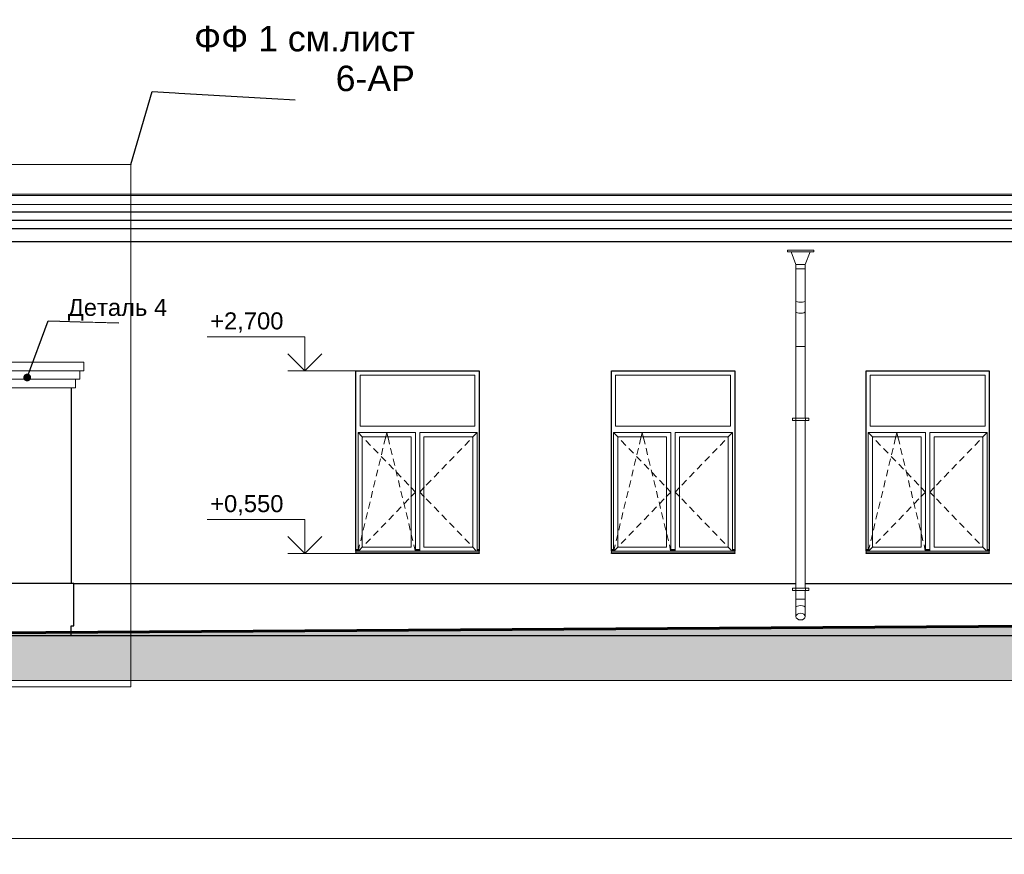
# Model space of a CAD drawing. Header units: millimetres. Extents: x -28821 to 130709, y -7627 to 10914.
# Tile 6 of 111: x -21731 to -10150, y -2988 to 6832. Entities that reach past the tile are written whole.
import ezdxf
from ezdxf.enums import TextEntityAlignment as Align

# ---------------------------------------------------------------- set-up
doc = ezdxf.new("R2010")
doc.units = ezdxf.units.MM
doc.header["$MEASUREMENT"] = 0
doc.set_wipeout_variables(frame=1)
doc.linetypes.add('Wipeout_Contour', pattern=[1000, 0, -1000])
for name, color, linetype in [('1 Молдинги', 7, 'Continuous'), ('1_Утеплитель', 7, 'Continuous'), ('1_Цоколь', 7, 'Continuous'), ('Новый_1 ВОДОСТОК', 7, 'Continuous'), ('Новый_1 Молдинги', 7, 'Continuous'), ('Новый_Фартук парапета', 7, 'Continuous'), ('Окна Archicad', 7, 'Continuous'), ('Размер - Общий', 7, 'Continuous'), ('Размер - Отметка Уровня', 7, 'Continuous')]:
    doc.layers.add(name, color=color, linetype=linetype)
for name, color, linetype, lineweight in [('1 Молдинги_Ном._пера__1', 7, 'Continuous', 15), ('1 Молдинги_Ном._пера__41', 7, 'Continuous', 60), ('1_Утеплитель_Ном._пера__21', 7, 'Continuous', 30), ('1_Цоколь_Ном._пера__21', 7, 'Continuous', 30), ('2D - Общий_Ном._пера__2', 8, 'Continuous', 15), ('2D - Общий_Ном._пера__74', 255, 'Continuous', 0), ('Аннотация - Выносная Надпись.Фасад фрагмент_Ном._пера__1', 7, 'Continuous', 15), ('Аннотация - Выносная Надпись.Фасад фрагмент_Ном._пера__120', 7, 'Continuous', 5), ('Новый_1 ВОДОСТОК_Ном._пера__141', 7, 'Continuous', 20), ('Новый_1 Молдинги_Ном._пера__21', 7, 'Continuous', 30), ('Новый_Аннотация - Выносная Надпись.Фасад фрагмент_Ном._пера__1', 7, 'Continuous', 15), ('Новый_Фартук парапета_Ном._пера__1', 7, 'Continuous', 15), ('Окна Archicad_Ном._пера__1', 7, 'Continuous', 15), ('Окна Archicad_Ном._пера__21', 7, 'Continuous', 30), ('Размер - Общий_Ном._пера__1', 7, 'Continuous', 15), ('Размер - Отметка Уровня_Ном._пера__120', 7, 'Continuous', 5)]:
    doc.layers.add(name, color=color, linetype=linetype, lineweight=lineweight)
doc.styles.add('СГЕНЕРИР_СТИЛЬ_1', font='arial.ttf')
doc.styles.add('СГЕНЕРИР_СТИЛЬ_2', font='arial.ttf')
doc.dimstyles.new('СГЕНЕРИР_СТИЛЬ__1', dxfattribs={"dimtxt": 200, "dimasz": 190, "dimexe": 0.18, "dimexo": 0.0625, "dimgap": 0, "dimtad": 1, "dimtih": 1, "dimtoh": 1, "dimdec": 0, "dimzin": 0, "dimdsep": 46, "dimtxsty": 'СГЕНЕРИР_СТИЛЬ_2', "dimblk": 'ARROWHEAD_6', "dimblk1": 'ARROWHEAD_6', "dimblk2": 'ARROWHEAD_6', "dimcen": 0.09, "dimclrd": 7, "dimclre": 7, "dimclrt": 7, "dimazin": 0, "dimtfac": 1, "dimtdec": 4, "dimtmove": 0, "dimatfit": 3, "dimfxl": 1, "dimtolj": 1, "dimtzin": 0, "dimarcsym": 0})
doc.dimstyles.new('СГЕНЕРИР_СТИЛЬ__2', dxfattribs={"dimtxt": 0.18, "dimasz": 182.4, "dimexe": 0.18, "dimexo": 0.0625, "dimgap": 0, "dimtad": 0, "dimtih": 1, "dimtoh": 1, "dimdec": 4, "dimzin": 0, "dimdsep": 46, "dimcen": 0.09, "dimadec": 0, "dimazin": 0, "dimtfac": 1, "dimtdec": 4, "dimtmove": 0, "dimatfit": 3, "dimldrblk": 'ARROWHEAD_11', "dimfxl": 1, "dimtolj": 1, "dimtzin": 0, "dimarcsym": 0})
doc.dimstyles.new('СГЕНЕРИР_СТИЛЬ__3', dxfattribs={"dimtxt": 0.18, "dimasz": 7.6, "dimexe": 0.18, "dimexo": 0.0625, "dimgap": 0, "dimtad": 0, "dimtih": 1, "dimtoh": 1, "dimdec": 4, "dimzin": 0, "dimdsep": 46, "dimcen": 0.09, "dimadec": 0, "dimazin": 0, "dimtfac": 1, "dimtdec": 4, "dimtmove": 0, "dimatfit": 3, "dimldrblk": 'ARROWHEAD_8', "dimfxl": 1, "dimtolj": 1, "dimtzin": 0, "dimarcsym": 0})

# ---------------------------------------------------------------- blocks, each defined once
blk = doc.blocks.new('Элемент Разреза_5_1')
at = {"layer": 'Окна Archicad_Ном._пера__1', "color": 7, "linetype": 'Continuous', "lineweight": 15}
for p, q in [((-17726, 2650), (-17726, 2050)), ((-16376, 2650), (-17726, 2650)), ((-16376, 2050), (-16376, 2650)), ((-17751, 1925), (-17751, 1975)), ((-17751, 1975), (-17076, 1975)), ((-17751, 1975), (-17701, 1923)), ((-17726, 2050), (-16376, 2050)), ((-17425, 1925), (-17413, 1975)), ((-17401, 1925), (-17413, 1975)), ((-17076, 1975), (-17076, 1925)), ((-17026, 1925), (-17026, 1975)), ((-17026, 1975), (-16351, 1975)), ((-16351, 1975), (-16401, 1923)), ((-16351, 1975), (-16351, 1925)), ((-17751, 625), (-17751, 1925)), ((-17701, 1925), (-17701, 625)), ((-17126, 1925), (-17701, 1925)), ((-17701, 1923), (-17695, 1917)), ((-17660, 1881), (-17605, 1824)), ((-17446, 1839), (-17432, 1897)), ((-17432, 1897), (-17425, 1925)), ((-17394, 1897), (-17401, 1925)), ((-17380, 1839), (-17394, 1897)), ((-17126, 625), (-17126, 1925)), ((-17076, 1925), (-17076, 625)), ((-17026, 625), (-17026, 1925)), ((-16976, 1925), (-16976, 625)), ((-16401, 1925), (-16976, 1925)), ((-16441, 1881), (-16496, 1824)), ((-16401, 1923), (-16406, 1917)), ((-16401, 625), (-16401, 1925)), ((-16351, 1925), (-16351, 625)), ((-17570, 1788), (-17515, 1730)), ((-17477, 1712), (-17458, 1790)), ((-17350, 1712), (-17369, 1790)), ((-16531, 1788), (-16587, 1730)), ((-17507, 1586), (-17488, 1664)), ((-17480, 1694), (-17424, 1637)), ((-17319, 1586), (-17338, 1664)), ((-16621, 1694), (-16677, 1637)), ((-17537, 1460), (-17519, 1537)), ((-17390, 1601), (-17334, 1543)), ((-17289, 1460), (-17308, 1537)), ((-17300, 1507), (-17244, 1450)), ((-16802, 1507), (-16857, 1450)), ((-16712, 1601), (-16767, 1543)), ((-17568, 1333), (-17549, 1411)), ((-17259, 1333), (-17277, 1411)), ((-17209, 1414), (-17154, 1356)), ((-16892, 1414), (-16948, 1356)), ((-17598, 1207), (-17580, 1285)), ((-17228, 1207), (-17247, 1285)), ((-17131, 1333), (-17126, 1327)), ((-17126, 1327), (-17076, 1275)), ((-17126, 1223), (-17076, 1275)), ((-16976, 1327), (-17026, 1275)), ((-16976, 1223), (-17026, 1275)), ((-16970, 1333), (-16976, 1327)), ((-17629, 1081), (-17610, 1158)), ((-17198, 1081), (-17216, 1158)), ((-17209, 1136), (-17154, 1194)), ((-17131, 1217), (-17126, 1223)), ((-16970, 1217), (-16976, 1223)), ((-16892, 1136), (-16948, 1194)), ((-17300, 1043), (-17244, 1100)), ((-16802, 1043), (-16857, 1100)), ((-17659, 954), (-17641, 1032)), ((-17390, 949), (-17334, 1007)), ((-17167, 954), (-17186, 1032)), ((-16712, 949), (-16767, 1007)), ((-17690, 828), (-17671, 906)), ((-17570, 762), (-17515, 820)), ((-17480, 856), (-17424, 913)), ((-17137, 828), (-17155, 906)), ((-16621, 856), (-16677, 913)), ((-16531, 762), (-16587, 820)), ((-17720, 701), (-17701, 779)), ((-17660, 669), (-17605, 726)), ((-17106, 701), (-17125, 779)), ((-16441, 669), (-16496, 726)), ((-17751, 600), (-17776, 600)), ((-17751, 590), (-17776, 590)), ((-17776, 580), (-17776, 578)), ((-17751, 588), (-17751, 625)), ((-17747, 588), (-17732, 653)), ((-17738, 588), (-17701, 627)), ((-17701, 627), (-17695, 633)), ((-17701, 625), (-17126, 625)), ((-17079, 588), (-17094, 653)), ((-17076, 625), (-17076, 588)), ((-17026, 600), (-17076, 600)), ((-17026, 590), (-17076, 590)), ((-17026, 588), (-17026, 625)), ((-16976, 625), (-16401, 625)), ((-16401, 627), (-16406, 633)), ((-16364, 588), (-16401, 627)), ((-16351, 625), (-16351, 588)), ((-16326, 600), (-16351, 600)), ((-16326, 590), (-16351, 590)), ((-16326, 580), (-16326, 578)), ((-17776, 578), (-17776, 558)), ((-16326, 578), (-17776, 578)), ((-16326, 558), (-17776, 558)), ((-16326, 578), (-16326, 558))]:
    blk.add_line(p, q, dxfattribs=at)
at = {"layer": 'Окна Archicad_Ном._пера__21', "color": 7, "linetype": 'Continuous', "lineweight": 30}
for p, q in [((-17776, 580), (-17776, 2700)), ((-17776, 2700), (-16326, 2700)), ((-16326, 2700), (-16326, 580)), ((-17776, 550), (-17776, 558)), ((-16326, 550), (-17776, 550)), ((-16326, 558), (-16326, 550))]:
    blk.add_line(p, q, dxfattribs=at)
blk = doc.blocks.new('Элемент Разреза_6_1')
at = {"layer": 'Окна Archicad_Ном._пера__1', "color": 7, "linetype": 'Continuous', "lineweight": 15}
for p, q in [((-11726, 2650), (-11726, 2050)), ((-10376, 2650), (-11726, 2650)), ((-10376, 2050), (-10376, 2650)), ((-11751, 1925), (-11751, 1975)), ((-11751, 1975), (-11076, 1975)), ((-11751, 1975), (-11701, 1923)), ((-11726, 2050), (-10376, 2050)), ((-11425, 1925), (-11413, 1975)), ((-11401, 1925), (-11413, 1975)), ((-11076, 1975), (-11076, 1925)), ((-11026, 1925), (-11026, 1975)), ((-11026, 1975), (-10351, 1975)), ((-10351, 1975), (-10401, 1923)), ((-10351, 1975), (-10351, 1925)), ((-11751, 625), (-11751, 1925)), ((-11701, 1925), (-11701, 625)), ((-11126, 1925), (-11701, 1925)), ((-11701, 1923), (-11695, 1917)), ((-11660, 1881), (-11605, 1824)), ((-11446, 1839), (-11432, 1897)), ((-11432, 1897), (-11425, 1925)), ((-11394, 1897), (-11401, 1925)), ((-11380, 1839), (-11394, 1897)), ((-11126, 625), (-11126, 1925)), ((-11076, 1925), (-11076, 625)), ((-11026, 625), (-11026, 1925)), ((-10976, 1925), (-10976, 625)), ((-10401, 1925), (-10976, 1925)), ((-10441, 1881), (-10496, 1824)), ((-10401, 1923), (-10406, 1917)), ((-10401, 625), (-10401, 1925)), ((-10351, 1925), (-10351, 625)), ((-11570, 1788), (-11515, 1730)), ((-11477, 1712), (-11458, 1790)), ((-11350, 1712), (-11369, 1790)), ((-10531, 1788), (-10587, 1730)), ((-11507, 1586), (-11488, 1664)), ((-11480, 1694), (-11424, 1637)), ((-11319, 1586), (-11338, 1664)), ((-10621, 1694), (-10677, 1637)), ((-11537, 1460), (-11519, 1537)), ((-11390, 1601), (-11334, 1543)), ((-11289, 1460), (-11308, 1537)), ((-11300, 1507), (-11244, 1450)), ((-10802, 1507), (-10857, 1450)), ((-10712, 1601), (-10767, 1543)), ((-11568, 1333), (-11549, 1411)), ((-11259, 1333), (-11277, 1411)), ((-11209, 1414), (-11154, 1356)), ((-10892, 1414), (-10948, 1356)), ((-11598, 1207), (-11580, 1285)), ((-11228, 1207), (-11247, 1285)), ((-11131, 1333), (-11126, 1327)), ((-11126, 1327), (-11076, 1275)), ((-11126, 1223), (-11076, 1275)), ((-10976, 1327), (-11026, 1275)), ((-10976, 1223), (-11026, 1275)), ((-10970, 1333), (-10976, 1327)), ((-11629, 1081), (-11610, 1158)), ((-11198, 1081), (-11216, 1158)), ((-11209, 1136), (-11154, 1194)), ((-11131, 1217), (-11126, 1223)), ((-10970, 1217), (-10976, 1223)), ((-10892, 1136), (-10948, 1194)), ((-11300, 1043), (-11244, 1100)), ((-10802, 1043), (-10857, 1100)), ((-11659, 954), (-11641, 1032)), ((-11390, 949), (-11334, 1007)), ((-11167, 954), (-11186, 1032)), ((-10712, 949), (-10767, 1007)), ((-11690, 828), (-11671, 906)), ((-11570, 762), (-11515, 820)), ((-11480, 856), (-11424, 913)), ((-11137, 828), (-11155, 906)), ((-10621, 856), (-10677, 913)), ((-10531, 762), (-10587, 820)), ((-11720, 701), (-11701, 779)), ((-11660, 669), (-11605, 726)), ((-11106, 701), (-11125, 779)), ((-10441, 669), (-10496, 726)), ((-11751, 600), (-11776, 600)), ((-11751, 590), (-11776, 590)), ((-11776, 580), (-11776, 578)), ((-11751, 588), (-11751, 625)), ((-11747, 588), (-11732, 653)), ((-11738, 588), (-11701, 627)), ((-11701, 627), (-11695, 633)), ((-11701, 625), (-11126, 625)), ((-11079, 588), (-11094, 653)), ((-11076, 625), (-11076, 588)), ((-11026, 600), (-11076, 600)), ((-11026, 590), (-11076, 590)), ((-11026, 588), (-11026, 625)), ((-10976, 625), (-10401, 625)), ((-10401, 627), (-10406, 633)), ((-10364, 588), (-10401, 627)), ((-10351, 625), (-10351, 588)), ((-10326, 600), (-10351, 600)), ((-10326, 590), (-10351, 590)), ((-10326, 580), (-10326, 578)), ((-11776, 578), (-11776, 558)), ((-10326, 578), (-11776, 578)), ((-10326, 558), (-11776, 558)), ((-10326, 578), (-10326, 558))]:
    blk.add_line(p, q, dxfattribs=at)
at = {"layer": 'Окна Archicad_Ном._пера__21', "color": 7, "linetype": 'Continuous', "lineweight": 30}
for p, q in [((-11776, 2700), (-10326, 2700)), ((-11776, 580), (-11776, 2700)), ((-10326, 2700), (-10326, 580)), ((-11776, 550), (-11776, 558)), ((-10326, 550), (-11776, 550)), ((-10326, 558), (-10326, 550))]:
    blk.add_line(p, q, dxfattribs=at)
blk = doc.blocks.new('Элемент Разреза_11_1')
at = {"layer": 'Окна Archicad_Ном._пера__1', "color": 7, "linetype": 'Continuous', "lineweight": 15}
for p, q in [((-14721, 2650), (-14721, 2050)), ((-13371, 2650), (-14721, 2650)), ((-13371, 2050), (-13371, 2650)), ((-14746, 1925), (-14746, 1975)), ((-14746, 1975), (-14071, 1975)), ((-14746, 1975), (-14696, 1923)), ((-14721, 2050), (-13371, 2050)), ((-14420, 1925), (-14408, 1975)), ((-14396, 1925), (-14408, 1975)), ((-14071, 1975), (-14071, 1925)), ((-14021, 1925), (-14021, 1975)), ((-14021, 1975), (-13346, 1975)), ((-13346, 1975), (-13396, 1923)), ((-13346, 1975), (-13346, 1925)), ((-14746, 625), (-14746, 1925)), ((-14696, 1925), (-14696, 625)), ((-14121, 1925), (-14696, 1925)), ((-14696, 1923), (-14690, 1917)), ((-14655, 1881), (-14600, 1824)), ((-14441, 1839), (-14427, 1897)), ((-14427, 1897), (-14420, 1925)), ((-14389, 1897), (-14396, 1925)), ((-14375, 1839), (-14389, 1897)), ((-14121, 625), (-14121, 1925)), ((-14071, 1925), (-14071, 625)), ((-14021, 625), (-14021, 1925)), ((-13971, 1925), (-13971, 625)), ((-13396, 1925), (-13971, 1925)), ((-13436, 1881), (-13491, 1824)), ((-13396, 1923), (-13401, 1917)), ((-13396, 625), (-13396, 1925)), ((-13346, 1925), (-13346, 625)), ((-14565, 1788), (-14510, 1730)), ((-14472, 1712), (-14453, 1790)), ((-14345, 1712), (-14364, 1790)), ((-13526, 1788), (-13582, 1730)), ((-14502, 1586), (-14483, 1664)), ((-14475, 1694), (-14419, 1637)), ((-14314, 1586), (-14333, 1664)), ((-13616, 1694), (-13672, 1637)), ((-14532, 1460), (-14514, 1537)), ((-14385, 1601), (-14329, 1543)), ((-14284, 1460), (-14303, 1537)), ((-14295, 1507), (-14239, 1450)), ((-13797, 1507), (-13852, 1450)), ((-13707, 1601), (-13762, 1543)), ((-14563, 1333), (-14544, 1411)), ((-14254, 1333), (-14272, 1411)), ((-14204, 1414), (-14149, 1356)), ((-13887, 1414), (-13943, 1356)), ((-14593, 1207), (-14575, 1285)), ((-14223, 1207), (-14242, 1285)), ((-14126, 1333), (-14121, 1327)), ((-14121, 1327), (-14071, 1275)), ((-14121, 1223), (-14071, 1275)), ((-13971, 1327), (-14021, 1275)), ((-13971, 1223), (-14021, 1275)), ((-13965, 1333), (-13971, 1327)), ((-14624, 1081), (-14605, 1158)), ((-14193, 1081), (-14211, 1158)), ((-14204, 1136), (-14149, 1194)), ((-14126, 1217), (-14121, 1223)), ((-13965, 1217), (-13971, 1223)), ((-13887, 1136), (-13943, 1194)), ((-14295, 1043), (-14239, 1100)), ((-13797, 1043), (-13852, 1100)), ((-14654, 954), (-14636, 1032)), ((-14385, 949), (-14329, 1007)), ((-14162, 954), (-14181, 1032)), ((-13707, 949), (-13762, 1007)), ((-14685, 828), (-14666, 906)), ((-14565, 762), (-14510, 820)), ((-14475, 856), (-14419, 913)), ((-14132, 828), (-14150, 906)), ((-13616, 856), (-13672, 913)), ((-13526, 762), (-13582, 820)), ((-14715, 701), (-14696, 779)), ((-14655, 669), (-14600, 726)), ((-14101, 701), (-14120, 779)), ((-13436, 669), (-13491, 726)), ((-14746, 600), (-14771, 600)), ((-14746, 590), (-14771, 590)), ((-14771, 580), (-14771, 578)), ((-14746, 588), (-14746, 625)), ((-14742, 588), (-14727, 653)), ((-14733, 588), (-14696, 627)), ((-14696, 627), (-14690, 633)), ((-14696, 625), (-14121, 625)), ((-14074, 588), (-14089, 653)), ((-14071, 625), (-14071, 588)), ((-14021, 600), (-14071, 600)), ((-14021, 590), (-14071, 590)), ((-14021, 588), (-14021, 625)), ((-13971, 625), (-13396, 625)), ((-13396, 627), (-13401, 633)), ((-13359, 588), (-13396, 627)), ((-13346, 625), (-13346, 588)), ((-13321, 600), (-13346, 600)), ((-13321, 590), (-13346, 590)), ((-13321, 580), (-13321, 578)), ((-14771, 578), (-14771, 558)), ((-13321, 578), (-14771, 578)), ((-13321, 558), (-14771, 558)), ((-13321, 578), (-13321, 558))]:
    blk.add_line(p, q, dxfattribs=at)
at = {"layer": 'Окна Archicad_Ном._пера__21', "color": 7, "linetype": 'Continuous', "lineweight": 30}
for p, q in [((-14771, 580), (-14771, 2700)), ((-14771, 2700), (-13321, 2700)), ((-13321, 2700), (-13321, 580)), ((-14771, 550), (-14771, 558)), ((-13321, 550), (-14771, 550)), ((-13321, 558), (-13321, 550))]:
    blk.add_line(p, q, dxfattribs=at)
blk = doc.blocks.new('Элемент Разреза_16_1')
at = {"layer": 'Новый_1 ВОДОСТОК_Ном._пера__141', "color": 7, "linetype": 'Continuous', "lineweight": 20}
for p, q in [((-12390, 4120), (-12700, 4120)), ((-12700, 4100), (-12700, 4120)), ((-12390, 4100), (-12700, 4100)), ((-12600, 3950), (-12658, 4100)), ((-12433, 4100), (-12490, 3950)), ((-12390, 4120), (-12390, 4100)), ((-12490, 3950), (-12600, 3950)), ((-12600, 3900), (-12600, 3950)), ((-12490, 3950), (-12490, 3900)), ((-12600, 3900), (-12600, 3524)), ((-12490, 3900), (-12600, 3900)), ((-12490, 3900), (-12490, 3524)), ((-12600, 3524), (-12600, 3395)), ((-12596, 3518), (-12584, 3512)), ((-12584, 3512), (-12566, 3509)), ((-12566, 3509), (-12545, 3508)), ((-12545, 3508), (-12524, 3509)), ((-12524, 3509), (-12506, 3512)), ((-12506, 3512), (-12495, 3518)), ((-12490, 3524), (-12490, 3395)), ((-12600, 3395), (-12600, 2985)), ((-12596, 3389), (-12584, 3384)), ((-12584, 3384), (-12566, 3380)), ((-12566, 3380), (-12545, 3379)), ((-12545, 3379), (-12524, 3380)), ((-12524, 3380), (-12506, 3384)), ((-12506, 3384), (-12495, 3389)), ((-12490, 3395), (-12490, 2985)), ((-12600, 2985), (-12600, 2145)), ((-12600, 2985), (-12596, 2985)), ((-12596, 2985), (-12584, 2985)), ((-12584, 2985), (-12566, 2985)), ((-12566, 2985), (-12545, 2985)), ((-12545, 2985), (-12524, 2985)), ((-12524, 2985), (-12506, 2985)), ((-12506, 2985), (-12495, 2985)), ((-12495, 2985), (-12490, 2985)), ((-12490, 2985), (-12490, 2145)), ((-12602, 2145), (-12640, 2145)), ((-12640, 2115), (-12640, 2145)), ((-12602, 2115), (-12640, 2115)), ((-12598, 2145), (-12602, 2145)), ((-12602, 2115), (-12602, 2145)), ((-12598, 2115), (-12602, 2115)), ((-12600, 2115), (-12600, 145)), ((-12586, 2145), (-12598, 2145)), ((-12586, 2115), (-12598, 2115)), ((-12567, 2145), (-12586, 2145)), ((-12567, 2115), (-12586, 2115)), ((-12545, 2145), (-12567, 2145)), ((-12545, 2115), (-12567, 2115)), ((-12524, 2145), (-12545, 2145)), ((-12524, 2115), (-12545, 2115)), ((-12505, 2145), (-12524, 2145)), ((-12505, 2115), (-12524, 2115)), ((-12493, 2145), (-12505, 2145)), ((-12493, 2115), (-12505, 2115)), ((-12488, 2145), (-12493, 2145)), ((-12488, 2115), (-12493, 2115)), ((-12490, 2115), (-12490, 145)), ((-12450, 2145), (-12488, 2145)), ((-12488, 2115), (-12488, 2145)), ((-12450, 2115), (-12488, 2115)), ((-12450, 2115), (-12450, 2145)), ((-12602, 145), (-12640, 145)), ((-12640, 115), (-12640, 145)), ((-12598, 145), (-12602, 145)), ((-12602, 115), (-12602, 145)), ((-12586, 145), (-12598, 145)), ((-12567, 145), (-12586, 145)), ((-12545, 145), (-12567, 145)), ((-12524, 145), (-12545, 145)), ((-12505, 145), (-12524, 145)), ((-12493, 145), (-12505, 145)), ((-12488, 145), (-12493, 145)), ((-12450, 145), (-12488, 145)), ((-12488, 115), (-12488, 145)), ((-12450, 115), (-12450, 145)), ((-12602, 115), (-12640, 115)), ((-12598, 115), (-12602, 115)), ((-12600, 115), (-12600, 15)), ((-12600, 15), (-12596, 15)), ((-12600, 15), (-12600, -85)), ((-12586, 115), (-12598, 115)), ((-12596, 15), (-12584, 15)), ((-12567, 115), (-12586, 115)), ((-12584, 15), (-12566, 15)), ((-12545, 115), (-12567, 115)), ((-12566, 15), (-12545, 15)), ((-12524, 115), (-12545, 115)), ((-12545, 15), (-12524, 15)), ((-12505, 115), (-12524, 115)), ((-12524, 15), (-12506, 15)), ((-12506, 15), (-12495, 15)), ((-12493, 115), (-12505, 115)), ((-12495, 15), (-12490, 15)), ((-12488, 115), (-12493, 115)), ((-12490, 115), (-12490, 15)), ((-12490, 15), (-12490, -85)), ((-12450, 115), (-12488, 115)), ((-12600, -85), (-12600, -191)), ((-12596, -76), (-12584, -69)), ((-12584, -69), (-12566, -64)), ((-12566, -64), (-12545, -62)), ((-12545, -62), (-12524, -64)), ((-12524, -64), (-12506, -69)), ((-12506, -69), (-12495, -76)), ((-12490, -85), (-12490, -191)), ((-12600, -191), (-12596, -176)), ((-12596, -206), (-12600, -191)), ((-12596, -176), (-12584, -164)), ((-12584, -219), (-12596, -206)), ((-12584, -164), (-12566, -155)), ((-12566, -227), (-12584, -219)), ((-12566, -155), (-12545, -152)), ((-12545, -230), (-12566, -227)), ((-12545, -152), (-12524, -155)), ((-12524, -227), (-12545, -230)), ((-12524, -155), (-12506, -164)), ((-12506, -219), (-12524, -227)), ((-12506, -164), (-12495, -176)), ((-12495, -206), (-12506, -219)), ((-12495, -176), (-12490, -191)), ((-12490, -191), (-12495, -206))]:
    blk.add_line(p, q, dxfattribs=at)
blk = doc.blocks.new('Элемент Разреза_39_1')
at = {"layer": '1_Цоколь_Ном._пера__21', "color": 7, "linetype": 'Continuous', "lineweight": 30}
for p, q in [((-21095, 200), (-22145, 200)), ((-21095, -300), (-21095, 200)), ((-22145, -300), (-22145, -413)), ((-21125, -300), (-21095, -300)), ((-21125, -413), (-21125, -300)), ((-22145, -413), (-21125, -413))]:
    blk.add_line(p, q, dxfattribs=at)
blk = doc.blocks.new('Элемент Разреза_40_1')
at = {"layer": '1_Цоколь_Ном._пера__21', "color": 7, "linetype": 'Continuous', "lineweight": 30}
for p, q in [((-21095, 200), (-12600, 200)), ((-12490, 200), (-5802, 200)), ((-21125, -413), (-6223, -413))]:
    blk.add_line(p, q, dxfattribs=at)
blk = doc.blocks.new('Элемент Разреза_42_1')
at = {"layer": 'Новый_Фартук парапета_Ном._пера__1', "color": 7, "linetype": 'Continuous', "lineweight": 15}
for p, q in [((-25501, 4763), (8139, 4763)), ((-25482, 4780), (8139, 4780)), ((-25501, 4657), (8139, 4657))]:
    blk.add_line(p, q, dxfattribs=at)
blk = doc.blocks.new('Элемент Разреза_44_1')
at = {"layer": 'Новый_1 Молдинги_Ном._пера__21', "color": 7, "linetype": 'Continuous', "lineweight": 30}
for p, q in [((8139, 4569), (-25427, 4569)), ((8139, 4470), (-25377, 4470)), ((8139, 4370), (-25327, 4370)), ((8139, 4220), (-25277, 4220))]:
    blk.add_line(p, q, dxfattribs=at)
blk = doc.blocks.new('Элемент Разреза_59_1')
at = {"layer": '1_Утеплитель_Ном._пера__21', "color": 7, "linetype": 'Continuous', "lineweight": 30}
blk.add_line((-21125, 2501), (-21125, 200), dxfattribs=at)
blk = doc.blocks.new('Элемент Разреза_63_1')
at = {"layer": '1 Молдинги_Ном._пера__1', "color": 7, "linetype": 'Continuous', "lineweight": 15}
for p, q in [((-22295, 2700), (-22295, 2801)), ((-20975, 2801), (-22295, 2801)), ((-20975, 2700), (-20975, 2801)), ((-20975, 2700), (-22295, 2700)), ((-22245, 2601), (-22245, 2700)), ((-21025, 2601), (-21025, 2700)), ((-21025, 2601), (-22245, 2601)), ((-22195, 2501), (-22195, 2601)), ((-21075, 2501), (-21075, 2601)), ((-21075, 2501), (-22195, 2501))]:
    blk.add_line(p, q, dxfattribs=at)
blk = doc.blocks.new('*D90')
at = {"layer": 'Размер - Общий_Ном._пера__1', "color": 7, "linetype": 'Continuous', "lineweight": 15, "transparency": 16777216}
for p, q in [((-24576, -2988), (-24576, -2612)), ((8724, -2988), (8724, -2612)), ((-24476, -2700), (-24676, -2900)), ((8624, -2900), (8824, -2700)), ((-24726, -2800), (-24576, -2800)), ((-24576, -2800), (8724, -2800)), ((8724, -2800), (8874, -2800))]:
    blk.add_line(p, q, dxfattribs=at)
at = {"layer": 'Размер - Общий_Ном._пера__1', "color": 7, "lineweight": 15, "transparency": 16777216, "insert": (-8345, -2760), "char_height": 200, "attachment_point": 7, "style": 'СГЕНЕРИР_СТИЛЬ_2'}
blk.add_mtext('\\A1;33\\~300', dxfattribs=at)
blk = doc.blocks.new('ARROWHEAD_6')
at = {"color": 0, "linetype": 'Continuous', "lineweight": 0}
for p, q in [((0, 0), (-1, 0)), ((-0.5, -0.5), (0.5, 0.5))]:
    blk.add_line(p, q, dxfattribs=at)
blk = doc.blocks.new('ARROWHEAD_11')
at = {"color": 0, "linetype": 'Continuous', "lineweight": 0}
blk.add_line((0, 0), (-1, 0), dxfattribs=at)
at = {"color": 0, "linetype": 'Continuous', "lineweight": 0, "const_width": 0.25, "flags": 128}
blk.add_lwpolyline([(-0.125, 0, 1), (0.125, 0, 1)], format="xyb", close=True, dxfattribs=at)
blk = doc.blocks.new('ARROWHEAD_8')
at = {"color": 0, "linetype": 'Continuous', "lineweight": 0}
blk.add_line((0, 0), (-1, 0), dxfattribs=at)
at = {"color": 0, "linetype": 'Continuous', "lineweight": 0, "flags": 128}
blk.add_lwpolyline([(-0.525, 0.525), (0, 0), (-0.525, -0.525)], dxfattribs=at)
blk = doc.blocks.new('Отметка высоты (ГОСТ)[7]_1', base_point=(-18377, 2700))
at = {"layer": 'Размер - Отметка Уровня_Ном._пера__120', "color": 7, "linetype": 'Continuous', "lineweight": 5}
for p, q in [((-18377, 3100), (-19524, 3100)), ((-18377, 2700), (-18377, 3100)), ((-18377, 2700), (-18577, 2900)), ((-18377, 2700), (-18177, 2900)), ((-17706, 2700), (-18577, 2700))]:
    blk.add_line(p, q, dxfattribs=at)
at = {"layer": 'Размер - Отметка Уровня_Ном._пера__120', "color": 7, "lineweight": 5, "insert": (-18577, 3130), "char_height": 200, "attachment_point": 9, "style": 'СГЕНЕРИР_СТИЛЬ_1'}
blk.add_mtext('\\A1;+2,700{\\H0.66x;\\S^  ;}', dxfattribs=at)
at = {"layer": 'Размер - Отметка Уровня_Ном._пера__120', "color": 7, "lineweight": 5, "style": 'СГЕНЕРИР_СТИЛЬ_1'}
blk.add_attdef('addText', text='', height=150, dxfattribs=at).set_placement((-18637, 2864), align=Align.BOTTOM_RIGHT)
blk = doc.blocks.new('Отметка высоты (ГОСТ)[12]_1', base_point=(-18377, 550))
at = {"layer": 'Размер - Отметка Уровня_Ном._пера__120', "color": 7, "linetype": 'Continuous', "lineweight": 5}
for p, q in [((-18377, 950), (-19524, 950)), ((-18377, 550), (-18377, 950)), ((-18377, 550), (-18577, 750)), ((-18377, 550), (-18177, 750)), ((-17706, 550), (-18577, 550))]:
    blk.add_line(p, q, dxfattribs=at)
at = {"layer": 'Размер - Отметка Уровня_Ном._пера__120', "color": 7, "lineweight": 5, "insert": (-18577, 980), "char_height": 200, "attachment_point": 9, "style": 'СГЕНЕРИР_СТИЛЬ_1'}
blk.add_mtext('\\A1;+0,550{\\H0.66x;\\S^  ;}', dxfattribs=at)
at = {"layer": 'Размер - Отметка Уровня_Ном._пера__120', "color": 7, "lineweight": 5, "style": 'СГЕНЕРИР_СТИЛЬ_1'}
blk.add_attdef('addText', text='', height=150, dxfattribs=at).set_placement((-18637, 714), align=Align.BOTTOM_RIGHT)

msp = doc.modelspace()

# ---------------------------------------------------------------- hatches: boundary and pattern name
at = {"layer": '2D - Общий_Ном._пера__2', "linetype": 'Continuous', "lineweight": 15}
h = msp.add_hatch(dxfattribs=at)
h.set_pattern_fill('ГРУНТ_02_0001', color=8, style=0, pattern_type=2)
h.set_pattern_definition([(45, (0, 0), (-275.7716, 275.7716), []), (45, (-91.9, 91.9), (-551.543, 551.543), []), (45, (-183.85, 183.85), (-551.543, 551.543), []), (135, (-275.77, 275.77), (91.9239, 91.9239), [390, -390])])
h.paths.add_polyline_path([(-28162.5, -943.1), (-28162.5, -400), (-25175.7, -400), (8364.3, -190), (8369, -943.1)])

# ---------------------------------------------------------------- linework, layer by layer
at = {"layer": '1 Молдинги_Ном._пера__41', "color": 7, "linetype": 'Continuous', "lineweight": 60}
msp.add_line((8364.3, -190), (-25175.7, -400), dxfattribs=at)
at = {"layer": '2D - Общий_Ном._пера__74', "color": 255, "linetype": 'Continuous', "lineweight": 0, "flags": 128}
msp.add_lwpolyline([(-28162.5, -943.1), (-28162.5, -400), (-25175.7, -400), (8364.3, -190), (8369, -943.1)], close=True, dxfattribs=at)

# ---------------------------------------------------------------- block references
at = {"layer": '1 Молдинги', "lineweight": 0}
msp.add_blockref('Элемент Разреза_63_1', (0, 0), dxfattribs=at)
at = {"layer": '1_Утеплитель', "lineweight": 0}
msp.add_blockref('Элемент Разреза_59_1', (0, 0), dxfattribs=at)
at = {"layer": '1_Цоколь', "lineweight": 0}
for name in ['Элемент Разреза_40_1', 'Элемент Разреза_39_1']:
    msp.add_blockref(name, (0, 0), dxfattribs=at)
at = {"layer": 'Новый_1 ВОДОСТОК', "lineweight": 0}
msp.add_blockref('Элемент Разреза_16_1', (0, 0), dxfattribs=at)
at = {"layer": 'Новый_1 Молдинги', "lineweight": 0}
msp.add_blockref('Элемент Разреза_44_1', (0, 0), dxfattribs=at)
at = {"layer": 'Новый_Фартук парапета', "lineweight": 0}
msp.add_blockref('Элемент Разреза_42_1', (0, 0), dxfattribs=at)
at = {"layer": 'Окна Archicad', "lineweight": 0}
for name in ['Элемент Разреза_5_1', 'Элемент Разреза_11_1', 'Элемент Разреза_6_1']:
    msp.add_blockref(name, (0, 0), dxfattribs=at)
at = {"layer": 'Размер - Отметка Уровня', "color": 104, "linetype": 'Continuous', "lineweight": 15, "true_color": 0x029e21}
for name, p in [('Отметка высоты (ГОСТ)[7]_1', (-18377.1, 2700)), ('Отметка высоты (ГОСТ)[12]_1', (-18377.1, 550))]:
    msp.add_blockref(name, p, dxfattribs=at)

# ---------------------------------------------------------------- dimensions: what is measured, and where the dimension line sits
at = {"layer": 'Размер - Общий', "color": 7, "linetype": 'Continuous', "lineweight": 15}
dim = msp.add_linear_dim(base=(8724.3, -2800), p1=(-24575.7, -2800), p2=(8724.3, -2800), dimstyle='СГЕНЕРИР_СТИЛЬ__1', dxfattribs=at)
dim.commit()
dim.dimension.update_dxf_attribs({"geometry": '*D90', "text_midpoint": (-7926, -2660), "dimtype": 160})

# ---------------------------------------------------------------- wipeouts: each hides what was drawn before it
at = {"color": 7, "linetype": 'Wipeout_Contour', "lineweight": 15, "ltscale": 83428.95837}
msp.add_wipeout([(-21141.6, 3580.5), (-20005.6, 3580.5), (-20005.6, 3266.2), (-21141.6, 3266.2)], dxfattribs=at).dxf.layer = 'Аннотация - Выносная Надпись.Фасад фрагмент_Ном._пера__1'
at = {"color": 7, "linetype": 'Wipeout_Contour', "lineweight": 15, "ltscale": 78259.48561}
msp.add_wipeout([(-19899.5, 6831.8), (-17082.7, 6831.8), (-17082.7, 5888.9), (-19899.5, 5888.9)], dxfattribs=at).dxf.layer = 'Новый_Аннотация - Выносная Надпись.Фасад фрагмент_Ном._пера__1'

# ---------------------------------------------------------------- next in the draw order: linework, layer by layer
at = {"layer": 'Аннотация - Выносная Надпись.Фасад фрагмент_Ном._пера__120', "color": 7, "linetype": 'Continuous', "lineweight": 5}
msp.add_lwpolyline([(-22714.8, 5127.6), (-20422.1, 5127.6), (-20422.1, -1018), (-22714.8, -1018)], close=True, dxfattribs=at)

# ---------------------------------------------------------------- next in the draw order: texts
at = {"layer": 'Аннотация - Выносная Надпись.Фасад фрагмент_Ном._пера__1', "color": 7, "linetype": 'Continuous', "lineweight": 15, "insert": (-19996.1, 3289), "char_height": 200, "attachment_point": 9, "style": 'СГЕНЕРИР_СТИЛЬ_1'}
msp.add_mtext('\\A1;Деталь 4', dxfattribs=at)
at = {"layer": 'Новый_Аннотация - Выносная Надпись.Фасад фрагмент_Ном._пера__1', "color": 7, "linetype": 'Continuous', "lineweight": 15, "insert": (-17082.7, 5986.8), "char_height": 300, "width": 2816.838, "attachment_point": 9, "line_spacing_factor": 0.93653, "style": 'СГЕНЕРИР_СТИЛЬ_1'}
msp.add_mtext('\\A1;ФФ 1 см.лист 6-АР', dxfattribs=at)

# ---------------------------------------------------------------- next in the draw order: leaders
at = {"layer": 'Аннотация - Выносная Надпись.Фасад фрагмент_Ном._пера__1', "color": 7, "linetype": 'Continuous', "lineweight": 15, "annotation_type": 0, "has_hookline": 1, "hookline_direction": 0, "text_width": 1156.1}
msp.add_leader([(-21642.3, 2622.5), (-21396.1, 3289), (-20564.1, 3266.2)], dimstyle='СГЕНЕРИР_СТИЛЬ__2', dxfattribs=at)
at = {"layer": 'Новый_Аннотация - Выносная Надпись.Фасад фрагмент_Ном._пера__1', "color": 7, "linetype": 'Continuous', "lineweight": 15, "annotation_type": 0, "has_hookline": 1, "hookline_direction": 0, "text_width": 2573.1}
msp.add_leader([(-20422.1, 5127.6), (-20170.8, 5986.8), (-18491.1, 5888.9)], dimstyle='СГЕНЕРИР_СТИЛЬ__3', dxfattribs=at)

doc.saveas('drawing.dxf')
